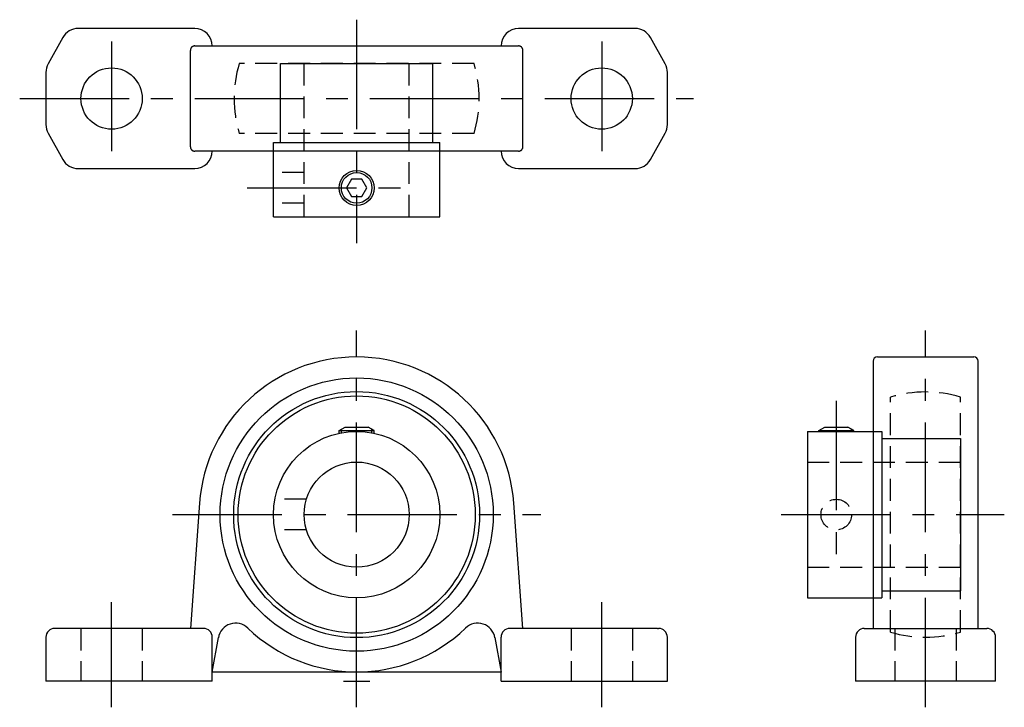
# Model space of a CAD drawing. Extents: x -38 to 74, y -3 to 76.
import ezdxf

# ---------------------------------------------------------------- set-up
doc = ezdxf.new("R2010")
doc.units = 0
doc.header["$LTSCALE"] = 10
doc.linetypes.add('CENTER', pattern=[2, 1.25, -0.25, 0.25, -0.25])
doc.linetypes.add('HIDDEN', pattern=[0.375, 0.25, -0.125])
doc.layers.get('0').update_dxf_attribs({"linetype": 'CONTINUOUS'})
doc.layers.add('CENTER', color=1, linetype='CENTER')
doc.layers.add('HIDDEN', color=3, linetype='HIDDEN')

msp = doc.modelspace()

# ---------------------------------------------------------------- linework, layer by layer
for p, q in [((-18.5, 74.5), (-31.82, 74.5)), ((31.82, 74.5), (18.5, 74.5)), ((-33.57, 73.47), (-35.25, 70.45)), ((35.25, 70.45), (33.57, 73.47)), ((-19, 61), (-19, 72)), ((-18.5, 72.5), (18.5, 72.5)), ((19, 61), (19, 72)), ((-8.7, 70.5), (8.7, 70.5)), ((-8.7, 61.5), (-8.7, 70.5)), ((8.7, 61.5), (8.7, 70.5)), ((-35.5, 69.48), (-35.5, 63.52)), ((35.5, 63.52), (35.5, 69.48)), ((-35.25, 62.55), (-33.57, 59.53)), ((33.57, 59.53), (35.25, 62.55)), ((-9.5, 61.5), (9.5, 61.5)), ((-9.5, 53), (-9.5, 61.5)), ((9.5, 53), (9.5, 61.5)), ((18.5, 60.5), (-18.5, 60.5)), ((-31.82, 58.5), (-18.5, 58.5)), ((18.5, 58.5), (31.82, 58.5)), ((-9.5, 53), (9.5, 53)), ((59, 36.5), (59, 6)), ((59.5, 37), (70.5, 37)), ((71, 6), (71, 36.5)), ((-2, 28.6), (-1.31, 29)), ((-2, 28.6), (2, 28.6)), ((-2, 28.29), (-2, 28.6)), ((-1.75, 28.34), (-1.75, 28.74)), ((-1.31, 29), (1.31, 29)), ((2, 28.6), (1.31, 29)), ((1.75, 28.34), (1.75, 28.74)), ((2, 28.29), (2, 28.6)), ((51.5, 28.5), (60, 28.5)), ((51.5, 28.5), (51.5, 9.5)), ((52.8, 28.6), (53.49, 29)), ((52.8, 28.5), (52.8, 28.6)), ((52.8, 28.6), (56.8, 28.6)), ((53.05, 28.5), (53.05, 28.74)), ((53.49, 29), (56.11, 29)), ((56.8, 28.6), (56.11, 29)), ((56.55, 28.5), (56.55, 28.74)), ((56.8, 28.5), (56.8, 28.6)), ((60, 28.5), (60, 9.5)), ((60, 27.7), (69, 27.7)), ((69, 27.7), (69, 10.3)), ((-17.95, 20.31), (-19, 6)), ((19, 6), (17.95, 20.31)), ((60, 10.3), (69, 10.3)), ((51.5, 9.5), (60, 9.5)), ((-17.5, 6), (-34.5, 6)), ((34.37, 6), (17.5, 6)), ((34.37, 6), (34.5, 6)), ((58, 6), (72, 6)), ((-35.5, 5), (-35.5, 0)), ((-16.5, 0), (-16.5, 5)), ((-16.5, 1), (-15.8, 4.95)), ((15.8, 4.95), (16.5, 1)), ((16.5, 3.88), (16.5, 5)), ((35.5, 0), (35.5, 5)), ((57, 5), (57, 0)), ((73, 0), (73, 5)), ((16.5, 0), (16.5, 3.88)), ((-16.5, 0), (-35.5, 0)), ((16.5, 1), (-16.5, 1)), ((16.5, 0), (35.5, 0)), ((73, 0), (57, 0))]:
    msp.add_line(p, q)
msp.add_lwpolyline([(-0.58, 57.3), (-1.15, 56.3), (-0.58, 55.3), (0.58, 55.3), (1.15, 56.3), (0.58, 57.3)], close=True)
for points in [[(-18.5, 72.5, 0), (-18.5, 72.5, 0), (-18.51, 72.5, 0), (-18.52, 72.5, 0), (-18.52, 72.5, 0), (-18.53, 72.5, 0), (-18.54, 72.5, 0), (-18.54, 72.5, 0), (-18.55, 72.5, 0), (-18.55, 72.5, 0), (-18.56, 72.5, 0), (-18.57, 72.5, 0), (-18.57, 72.49, 0), (-18.58, 72.49, 0), (-18.58, 72.49, 0), (-18.59, 72.49, 0), (-18.6, 72.49, 0), (-18.6, 72.49, 0), (-18.61, 72.49, 0), (-18.61, 72.49, 0), (-18.62, 72.48, 0), (-18.63, 72.48, 0), (-18.63, 72.48, 0), (-18.64, 72.48, 0), (-18.64, 72.48, 0), (-18.65, 72.48, 0), (-18.66, 72.47, 0), (-18.66, 72.47, 0), (-18.67, 72.47, 0), (-18.67, 72.47, 0), (-18.68, 72.47, 0), (-18.68, 72.46, 0), (-18.69, 72.46, 0), (-18.7, 72.46, 0), (-18.7, 72.46, 0), (-18.71, 72.45, 0), (-18.71, 72.45, 0), (-18.72, 72.45, 0), (-18.72, 72.45, 0), (-18.73, 72.44, 0), (-18.73, 72.44, 0), (-18.74, 72.44, 0), (-18.75, 72.44, 0), (-18.75, 72.43, 0), (-18.76, 72.43, 0), (-18.76, 72.43, 0), (-18.77, 72.42, 0), (-18.77, 72.42, 0), (-18.78, 72.42, 0), (-18.78, 72.41, 0), (-18.79, 72.41, 0), (-18.79, 72.41, 0), (-18.8, 72.4, 0), (-18.8, 72.4, 0), (-18.81, 72.39, 0), (-18.81, 72.39, 0), (-18.82, 72.39, 0), (-18.82, 72.38, 0), (-18.83, 72.38, 0), (-18.83, 72.37, 0), (-18.84, 72.37, 0), (-18.84, 72.37, 0), (-18.84, 72.36, 0), (-18.85, 72.36, 0), (-18.85, 72.35, 0), (-18.86, 72.35, 0), (-18.86, 72.34, 0), (-18.87, 72.34, 0), (-18.87, 72.34, 0), (-18.87, 72.33, 0), (-18.88, 72.33, 0), (-18.88, 72.32, 0), (-18.89, 72.32, 0), (-18.89, 72.31, 0), (-18.89, 72.31, 0), (-18.9, 72.3, 0), (-18.9, 72.3, 0), (-18.91, 72.29, 0), (-18.91, 72.29, 0), (-18.91, 72.28, 0), (-18.92, 72.28, 0), (-18.92, 72.27, 0), (-18.92, 72.27, 0), (-18.93, 72.26, 0), (-18.93, 72.26, 0), (-18.93, 72.25, 0), (-18.93, 72.25, 0), (-18.94, 72.24, 0), (-18.94, 72.24, 0), (-18.94, 72.23, 0), (-18.95, 72.22, 0), (-18.95, 72.22, 0), (-18.95, 72.21, 0), (-18.95, 72.21, 0), (-18.96, 72.2, 0), (-18.96, 72.2, 0), (-18.96, 72.19, 0), (-18.96, 72.19, 0), (-18.97, 72.18, 0), (-18.97, 72.17, 0), (-18.97, 72.17, 0), (-18.97, 72.16, 0), (-18.97, 72.16, 0), (-18.98, 72.15, 0), (-18.98, 72.15, 0), (-18.98, 72.14, 0), (-18.98, 72.13, 0), (-18.98, 72.13, 0), (-18.98, 72.12, 0), (-18.99, 72.12, 0), (-18.99, 72.11, 0), (-18.99, 72.1, 0), (-18.99, 72.1, 0), (-18.99, 72.09, 0), (-18.99, 72.09, 0), (-18.99, 72.08, 0), (-18.99, 72.07, 0), (-19, 72.07, 0), (-19, 72.06, 0), (-19, 72.06, 0), (-19, 72.05, 0), (-19, 72.04, 0), (-19, 72.04, 0), (-19, 72.03, 0), (-19, 72.02, 0), (-19, 72.02, 0), (-19, 72.01, 0), (-19, 72.01, 0), (-19, 72, 0)], [(19, 72, 0), (19, 72.01, 0), (19, 72.01, 0), (19, 72.02, 0), (19, 72.02, 0), (19, 72.03, 0), (19, 72.04, 0), (19, 72.04, 0), (19, 72.05, 0), (19, 72.06, 0), (19, 72.06, 0), (19, 72.07, 0), (18.99, 72.07, 0), (18.99, 72.08, 0), (18.99, 72.09, 0), (18.99, 72.09, 0), (18.99, 72.1, 0), (18.99, 72.1, 0), (18.99, 72.11, 0), (18.99, 72.12, 0), (18.98, 72.12, 0), (18.98, 72.13, 0), (18.98, 72.13, 0), (18.98, 72.14, 0), (18.98, 72.15, 0), (18.98, 72.15, 0), (18.97, 72.16, 0), (18.97, 72.16, 0), (18.97, 72.17, 0), (18.97, 72.17, 0), (18.97, 72.18, 0), (18.96, 72.19, 0), (18.96, 72.19, 0), (18.96, 72.2, 0), (18.96, 72.2, 0), (18.95, 72.21, 0), (18.95, 72.21, 0), (18.95, 72.22, 0), (18.95, 72.22, 0), (18.94, 72.23, 0), (18.94, 72.24, 0), (18.94, 72.24, 0), (18.93, 72.25, 0), (18.93, 72.25, 0), (18.93, 72.26, 0), (18.93, 72.26, 0), (18.92, 72.27, 0), (18.92, 72.27, 0), (18.92, 72.28, 0), (18.91, 72.28, 0), (18.91, 72.29, 0), (18.91, 72.29, 0), (18.9, 72.3, 0), (18.9, 72.3, 0), (18.89, 72.31, 0), (18.89, 72.31, 0), (18.89, 72.32, 0), (18.88, 72.32, 0), (18.88, 72.33, 0), (18.87, 72.33, 0), (18.87, 72.34, 0), (18.87, 72.34, 0), (18.86, 72.34, 0), (18.86, 72.35, 0), (18.85, 72.35, 0), (18.85, 72.36, 0), (18.84, 72.36, 0), (18.84, 72.37, 0), (18.84, 72.37, 0), (18.83, 72.37, 0), (18.83, 72.38, 0), (18.82, 72.38, 0), (18.82, 72.39, 0), (18.81, 72.39, 0), (18.81, 72.39, 0), (18.8, 72.4, 0), (18.8, 72.4, 0), (18.79, 72.41, 0), (18.79, 72.41, 0), (18.78, 72.41, 0), (18.78, 72.42, 0), (18.77, 72.42, 0), (18.77, 72.42, 0), (18.76, 72.43, 0), (18.76, 72.43, 0), (18.75, 72.43, 0), (18.75, 72.44, 0), (18.74, 72.44, 0), (18.73, 72.44, 0), (18.73, 72.44, 0), (18.72, 72.45, 0), (18.72, 72.45, 0), (18.71, 72.45, 0), (18.71, 72.45, 0), (18.7, 72.46, 0), (18.7, 72.46, 0), (18.69, 72.46, 0), (18.68, 72.46, 0), (18.68, 72.47, 0), (18.67, 72.47, 0), (18.67, 72.47, 0), (18.66, 72.47, 0), (18.66, 72.47, 0), (18.65, 72.48, 0), (18.64, 72.48, 0), (18.64, 72.48, 0), (18.63, 72.48, 0), (18.63, 72.48, 0), (18.62, 72.48, 0), (18.61, 72.49, 0), (18.61, 72.49, 0), (18.6, 72.49, 0), (18.6, 72.49, 0), (18.59, 72.49, 0), (18.58, 72.49, 0), (18.58, 72.49, 0), (18.57, 72.49, 0), (18.57, 72.5, 0), (18.56, 72.5, 0), (18.55, 72.5, 0), (18.55, 72.5, 0), (18.54, 72.5, 0), (18.54, 72.5, 0), (18.53, 72.5, 0), (18.52, 72.5, 0), (18.52, 72.5, 0), (18.51, 72.5, 0), (18.5, 72.5, 0), (18.5, 72.5, 0)], [(-19, 61, 0), (-19, 60.99, 0), (-19, 60.99, 0), (-19, 60.98, 0), (-19, 60.98, 0), (-19, 60.97, 0), (-19, 60.96, 0), (-19, 60.96, 0), (-19, 60.95, 0), (-19, 60.94, 0), (-19, 60.94, 0), (-19, 60.93, 0), (-18.99, 60.93, 0), (-18.99, 60.92, 0), (-18.99, 60.91, 0), (-18.99, 60.91, 0), (-18.99, 60.9, 0), (-18.99, 60.9, 0), (-18.99, 60.89, 0), (-18.99, 60.88, 0), (-18.98, 60.88, 0), (-18.98, 60.87, 0), (-18.98, 60.87, 0), (-18.98, 60.86, 0), (-18.98, 60.85, 0), (-18.98, 60.85, 0), (-18.97, 60.84, 0), (-18.97, 60.84, 0), (-18.97, 60.83, 0), (-18.97, 60.83, 0), (-18.97, 60.82, 0), (-18.96, 60.81, 0), (-18.96, 60.81, 0), (-18.96, 60.8, 0), (-18.96, 60.8, 0), (-18.95, 60.79, 0), (-18.95, 60.79, 0), (-18.95, 60.78, 0), (-18.95, 60.78, 0), (-18.94, 60.77, 0), (-18.94, 60.76, 0), (-18.94, 60.76, 0), (-18.93, 60.75, 0), (-18.93, 60.75, 0), (-18.93, 60.74, 0), (-18.93, 60.74, 0), (-18.92, 60.73, 0), (-18.92, 60.73, 0), (-18.92, 60.72, 0), (-18.91, 60.72, 0), (-18.91, 60.71, 0), (-18.91, 60.71, 0), (-18.9, 60.7, 0), (-18.9, 60.7, 0), (-18.89, 60.69, 0), (-18.89, 60.69, 0), (-18.89, 60.68, 0), (-18.88, 60.68, 0), (-18.88, 60.67, 0), (-18.87, 60.67, 0), (-18.87, 60.66, 0), (-18.87, 60.66, 0), (-18.86, 60.66, 0), (-18.86, 60.65, 0), (-18.85, 60.65, 0), (-18.85, 60.64, 0), (-18.84, 60.64, 0), (-18.84, 60.63, 0), (-18.84, 60.63, 0), (-18.83, 60.63, 0), (-18.83, 60.62, 0), (-18.82, 60.62, 0), (-18.82, 60.61, 0), (-18.81, 60.61, 0), (-18.81, 60.61, 0), (-18.8, 60.6, 0), (-18.8, 60.6, 0), (-18.79, 60.59, 0), (-18.79, 60.59, 0), (-18.78, 60.59, 0), (-18.78, 60.58, 0), (-18.77, 60.58, 0), (-18.77, 60.58, 0), (-18.76, 60.57, 0), (-18.76, 60.57, 0), (-18.75, 60.57, 0), (-18.75, 60.56, 0), (-18.74, 60.56, 0), (-18.73, 60.56, 0), (-18.73, 60.56, 0), (-18.72, 60.55, 0), (-18.72, 60.55, 0), (-18.71, 60.55, 0), (-18.71, 60.55, 0), (-18.7, 60.54, 0), (-18.7, 60.54, 0), (-18.69, 60.54, 0), (-18.68, 60.54, 0), (-18.68, 60.53, 0), (-18.67, 60.53, 0), (-18.67, 60.53, 0), (-18.66, 60.53, 0), (-18.66, 60.53, 0), (-18.65, 60.52, 0), (-18.64, 60.52, 0), (-18.64, 60.52, 0), (-18.63, 60.52, 0), (-18.63, 60.52, 0), (-18.62, 60.52, 0), (-18.61, 60.51, 0), (-18.61, 60.51, 0), (-18.6, 60.51, 0), (-18.6, 60.51, 0), (-18.59, 60.51, 0), (-18.58, 60.51, 0), (-18.58, 60.51, 0), (-18.57, 60.51, 0), (-18.57, 60.5, 0), (-18.56, 60.5, 0), (-18.55, 60.5, 0), (-18.55, 60.5, 0), (-18.54, 60.5, 0), (-18.54, 60.5, 0), (-18.53, 60.5, 0), (-18.52, 60.5, 0), (-18.52, 60.5, 0), (-18.51, 60.5, 0), (-18.5, 60.5, 0), (-18.5, 60.5, 0)], [(18.5, 60.5, 0), (18.5, 60.5, 0), (18.51, 60.5, 0), (18.52, 60.5, 0), (18.52, 60.5, 0), (18.53, 60.5, 0), (18.54, 60.5, 0), (18.54, 60.5, 0), (18.55, 60.5, 0), (18.55, 60.5, 0), (18.56, 60.5, 0), (18.57, 60.5, 0), (18.57, 60.51, 0), (18.58, 60.51, 0), (18.58, 60.51, 0), (18.59, 60.51, 0), (18.6, 60.51, 0), (18.6, 60.51, 0), (18.61, 60.51, 0), (18.61, 60.51, 0), (18.62, 60.52, 0), (18.63, 60.52, 0), (18.63, 60.52, 0), (18.64, 60.52, 0), (18.64, 60.52, 0), (18.65, 60.52, 0), (18.66, 60.53, 0), (18.66, 60.53, 0), (18.67, 60.53, 0), (18.67, 60.53, 0), (18.68, 60.53, 0), (18.68, 60.54, 0), (18.69, 60.54, 0), (18.7, 60.54, 0), (18.7, 60.54, 0), (18.71, 60.55, 0), (18.71, 60.55, 0), (18.72, 60.55, 0), (18.72, 60.55, 0), (18.73, 60.56, 0), (18.73, 60.56, 0), (18.74, 60.56, 0), (18.75, 60.56, 0), (18.75, 60.57, 0), (18.76, 60.57, 0), (18.76, 60.57, 0), (18.77, 60.58, 0), (18.77, 60.58, 0), (18.78, 60.58, 0), (18.78, 60.59, 0), (18.79, 60.59, 0), (18.79, 60.59, 0), (18.8, 60.6, 0), (18.8, 60.6, 0), (18.81, 60.61, 0), (18.81, 60.61, 0), (18.82, 60.61, 0), (18.82, 60.62, 0), (18.83, 60.62, 0), (18.83, 60.63, 0), (18.84, 60.63, 0), (18.84, 60.63, 0), (18.84, 60.64, 0), (18.85, 60.64, 0), (18.85, 60.65, 0), (18.86, 60.65, 0), (18.86, 60.66, 0), (18.87, 60.66, 0), (18.87, 60.66, 0), (18.87, 60.67, 0), (18.88, 60.67, 0), (18.88, 60.68, 0), (18.89, 60.68, 0), (18.89, 60.69, 0), (18.89, 60.69, 0), (18.9, 60.7, 0), (18.9, 60.7, 0), (18.91, 60.71, 0), (18.91, 60.71, 0), (18.91, 60.72, 0), (18.92, 60.72, 0), (18.92, 60.73, 0), (18.92, 60.73, 0), (18.93, 60.74, 0), (18.93, 60.74, 0), (18.93, 60.75, 0), (18.93, 60.75, 0), (18.94, 60.76, 0), (18.94, 60.76, 0), (18.94, 60.77, 0), (18.95, 60.78, 0), (18.95, 60.78, 0), (18.95, 60.79, 0), (18.95, 60.79, 0), (18.96, 60.8, 0), (18.96, 60.8, 0), (18.96, 60.81, 0), (18.96, 60.81, 0), (18.97, 60.82, 0), (18.97, 60.83, 0), (18.97, 60.83, 0), (18.97, 60.84, 0), (18.97, 60.84, 0), (18.98, 60.85, 0), (18.98, 60.85, 0), (18.98, 60.86, 0), (18.98, 60.87, 0), (18.98, 60.87, 0), (18.98, 60.88, 0), (18.99, 60.88, 0), (18.99, 60.89, 0), (18.99, 60.9, 0), (18.99, 60.9, 0), (18.99, 60.91, 0), (18.99, 60.91, 0), (18.99, 60.92, 0), (18.99, 60.93, 0), (19, 60.93, 0), (19, 60.94, 0), (19, 60.94, 0), (19, 60.95, 0), (19, 60.96, 0), (19, 60.96, 0), (19, 60.97, 0), (19, 60.98, 0), (19, 60.98, 0), (19, 60.99, 0), (19, 60.99, 0), (19, 61, 0)]]:
    msp.add_polyline3d(points)
for centre, radius in [((-28, 66.5), 3.5), ((28, 66.5), 3.5), ((0, 56.3), 2), ((0, 56.3), 1.75), ((0, 19), 15.6), ((0, 19), 14.05), ((0, 19), 13.55), ((0, 19), 9.5), ((0, 19), 6)]:
    msp.add_circle(centre, radius)
for centre, radius, start, end in [((-31.82, 72.5), 2, 90, 150.9454), ((-18.5, 72.5), 2, 0, 90), ((18.5, 72.5), 2, 90, 180), ((31.82, 72.5), 2, 29.0546, 90), ((-33.5, 69.48), 2, 150.9454, 180), ((33.5, 69.48), 2, 0, 29.0546), ((-33.5, 63.52), 2, 180, 209.0546), ((33.5, 63.52), 2, 330.9454, 0), ((-18.5, 60.5), 2, 270, 0), ((18.5, 60.5), 2, 180, 270), ((-31.82, 60.5), 2, 209.0546, 270), ((31.82, 60.5), 2, 270, 330.9454), ((0, 19), 18, 4.1875, 175.8125), ((59.5, 36.5), 0.5, 90, 180), ((70.5, 36.5), 0.5, 0, 90), ((-34.5, 5), 1, 90, 180), ((-17.5, 5), 1, 0, 90), ((-13.83, 4.6), 2, 46.2337, 170), ((0, 19.04), 18, 226.2337, 313.7663), ((13.83, 4.6), 2, 10, 133.7663), ((17.5, 5), 1, 90, 180), ((34.5, 5), 1, 0, 90), ((58, 5), 1, 90, 180), ((72, 5), 1, 0, 90)]:
    msp.add_arc(centre, radius, start, end)
at = {"layer": 'CENTER'}
for p, q in [((0, 75.5), (0, 50)), ((-28, 73), (-28, 60)), ((28, 73), (28, 60)), ((-38.5, 66.5), (38.5, 66.5)), ((-12.5, 56.3), (5, 56.3)), ((0, -3), (0, 40)), ((65, -3), (65, 40)), ((54.8, 32), (54.8, 14.25)), ((-21.04, 19), (21.04, 19)), ((48.5, 19), (74, 19)), ((-28, -3), (-28, 9)), ((28, -3), (28, 9)), ((-1.5, 0), (1.5, 0))]:
    msp.add_line(p, q, dxfattribs=at)
at = {"layer": 'HIDDEN'}
for p, q in [((13.42, 70.5), (-13.42, 70.5)), ((-6, 53), (-6, 70.5)), ((6, 53), (6, 70.5)), ((13.42, 62.5), (-13.42, 62.5)), ((-6, 58.05), (-9.5, 58.05)), ((-6, 54.55), (-9.5, 54.55)), ((61, 5.58), (61, 32.42)), ((69, 5.58), (69, 32.42)), ((51.5, 25), (69, 25)), ((-5.74, 20.75), (-9.34, 20.75)), ((-5.74, 17.25), (-9.34, 17.25)), ((51.5, 13), (69, 13)), ((-31.5, 6), (-31.5, 0)), ((-24.5, 6), (-24.5, 0)), ((24.5, 6), (24.5, 0)), ((31.5, 6), (31.5, 0)), ((61.5, 6), (61.5, 0)), ((68.5, 6), (68.5, 0))]:
    msp.add_line(p, q, dxfattribs=at)
msp.add_circle((54.8, 19), 1.75, dxfattribs=at)
for centre, start, end in [((0, 66.5), 163.3985, 196.6015), ((0, 66.5), 343.3985, 16.6015), ((65, 19), 73.3985, 106.6015), ((65, 19), 253.3985, 286.6015)]:
    msp.add_arc(centre, 14, start, end, dxfattribs=at)

doc.saveas('drawing.dxf')
